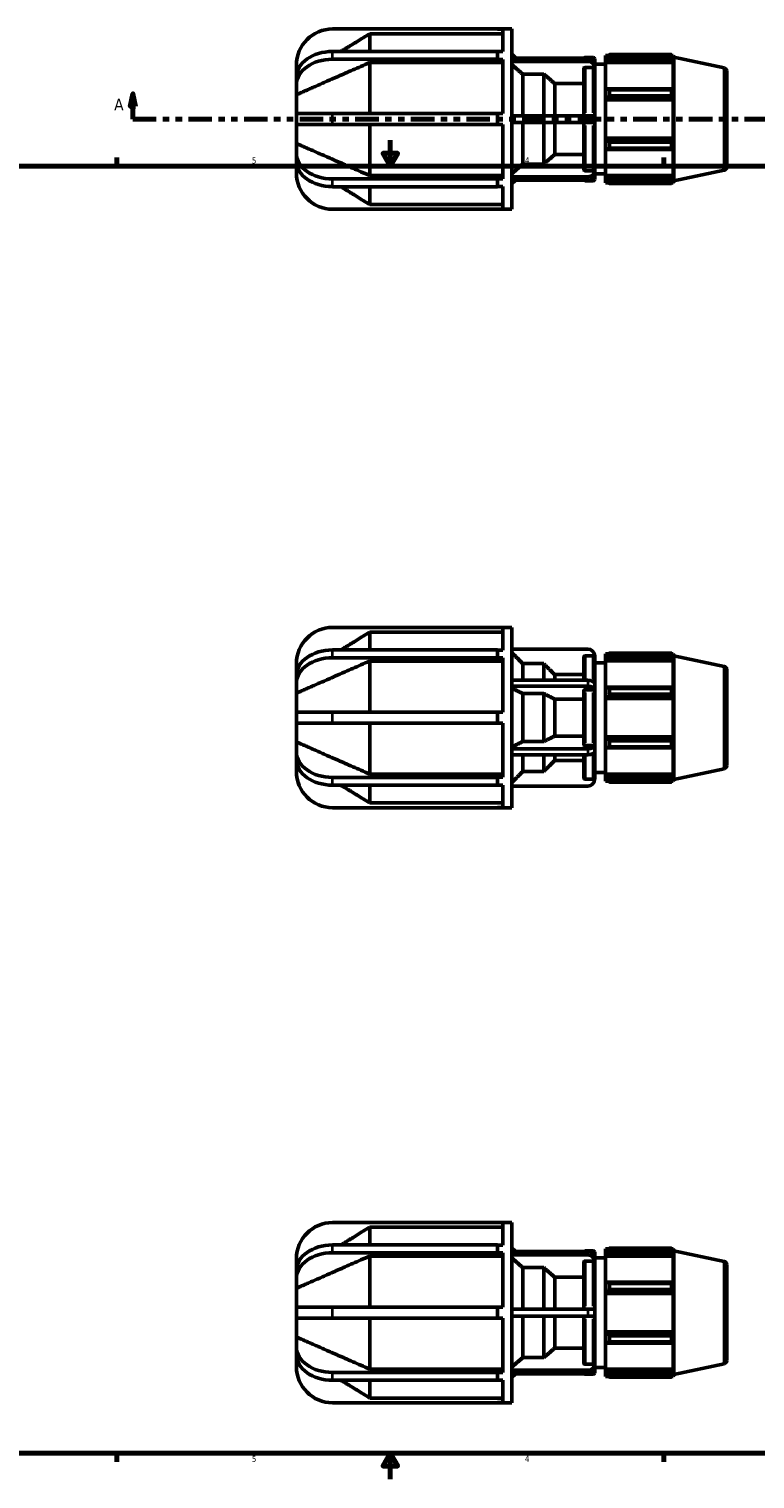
# Model space of a CAD drawing. Header units: inches. Extents: x 0.1 to 43.8, y -12 to 28.
# Tile 3 of 6: x 11.4 to 22.7, y 0.6 to 23.1. Entities that reach past the tile are written whole.
import ezdxf

# ---------------------------------------------------------------- set-up
doc = ezdxf.new("R2010")
doc.units = ezdxf.units.IN
doc.header["$MEASUREMENT"] = 0
doc.linetypes.add('DOUBLE_DASH_CHAIN', pattern=[1.2403, 0.6614, -0.0827, 0.1654, -0.0827, 0.1654, -0.0827])
for name, color, linetype, lineweight in [('Border (ANSI)', 7, 'Continuous', 70), ('Section Line (ANSI)', 7, 'DOUBLE_DASH_CHAIN', 70), ('Visible (ANSI)', 7, 'Continuous', 50), ('Visible Narrow (ANSI)', 7, 'Continuous', 35)]:
    doc.layers.add(name, color=color, linetype=linetype, lineweight=lineweight)
doc.styles.add('Label Text (ANSI)', font='tahoma.ttf')
doc.styles.add('Note Text (ANSI)', font='tahoma.ttf')

# ---------------------------------------------------------------- blocks, each defined once
blk = doc.blocks.new('Borders Default Border')
at = {"layer": 'Border (ANSI)'}
for p, q in [((12.75, 21), (12.75, 21.134)), ((21.25, 21), (21.25, 21.134)), ((12.75, 1), (12.75, 0.866)), ((21.25, 1), (21.25, 0.866))]:
    blk.add_line(p, q, dxfattribs=at)
at = {"layer": 'Border (ANSI)', "flags": 128}
for points in [[(17, 21.4), (17, 21), (16.885, 21.2), (17.115, 21.2), (17, 21)], [(0.5, 1), (0.5, 21), (33.5, 21), (33.5, 1), (0.5, 1)], [(17, 0.6), (17, 1), (16.885, 0.8), (17.115, 0.8), (17, 1)]]:
    blk.add_lwpolyline(points, dxfattribs=at)
at = {"layer": 'Border (ANSI)', "color": 5, "true_color": 0x0000ff, "char_height": 0.0945, "attachment_point": 7, "style": 'Note Text (ANSI)'}
for s, insert in [('5', (14.847, 21.038)), ('4', (19.092, 21.04)), ('5', (14.847, 0.864)), ('4', (19.092, 0.866))]:
    blk.add_mtext(s, dxfattribs=dict(at, insert=insert))
blk = doc.blocks.new('2dTransSection0')
at = {"layer": 'Section Line (ANSI)', "linetype": 'Continuous'}
for p, q in [((12.999, 22.124), (12.959, 21.927)), ((12.999, 21.927), (12.999, 22.124)), ((13.038, 21.927), (12.999, 22.124)), ((30.443, 22.124), (30.403, 21.927)), ((30.443, 21.927), (30.443, 22.124)), ((30.482, 21.927), (30.443, 22.124)), ((12.959, 21.927), (13.038, 21.927)), ((12.999, 21.73), (12.999, 21.927)), ((30.403, 21.927), (30.482, 21.927)), ((30.443, 21.73), (30.443, 21.927)), ((12.999, 21.73), (13.363, 21.73)), ((30.078, 21.73), (30.443, 21.73))]:
    blk.add_line(p, q, dxfattribs=at)
at = {"layer": 'Section Line (ANSI)', "linetype": 'DOUBLE_DASH_CHAIN', "ltscale": 0.55082}
blk.add_line((12.999, 21.73), (30.443, 21.73), dxfattribs=at)
at = {"layer": 'Section Line (ANSI)', "linetype": 'Continuous', "flags": 128}
for points in [[(13.038, 21.927), (12.999, 22.124), (12.959, 21.927), (13.038, 21.927)], [(30.482, 21.927), (30.443, 22.124), (30.403, 21.927), (30.482, 21.927)]]:
    blk.add_lwpolyline(points, dxfattribs=at)
at = {"layer": 'Section Line (ANSI)'}
for points in [[(13.038, 21.927), (12.999, 22.124), (12.959, 21.927), (13.038, 21.927)], [(30.482, 21.927), (30.443, 22.124), (30.403, 21.927), (30.482, 21.927)]]:
    blk.add_solid(points, dxfattribs=at)
at = {"layer": 'Section Line (ANSI)', "char_height": 0.18, "attachment_point": 7, "style": 'Label Text (ANSI)'}
for insert in [(12.709, 21.868), (30.579, 21.868)]:
    blk.add_mtext('A', dxfattribs=dict(at, insert=insert))

msp = doc.modelspace()

# ---------------------------------------------------------------- linework, layer by layer
at = {"layer": 'Visible (ANSI)'}
for p, q in [((18.668, 23.13), (16.102, 23.13)), ((16.681, 22.78), (16.681, 23.057)), ((18.752, 23.057), (16.681, 23.057)), ((18.668, 23.13), (18.892, 23.13)), ((18.668, 23.127), (18.668, 23.13)), ((18.752, 23.127), (18.668, 23.127)), ((18.752, 22.778), (18.752, 23.127)), ((18.892, 20.33), (18.892, 23.13)), ((16.102, 22.78), (18.668, 22.78)), ((18.668, 22.72), (18.668, 22.78)), ((18.668, 22.778), (18.752, 22.778)), ((15.542, 22.57), (15.542, 22.384)), ((18.668, 22.66), (16.102, 22.66)), ((16.681, 21.815), (16.681, 22.608)), ((18.752, 22.608), (16.681, 22.608)), ((18.668, 22.66), (18.668, 22.72)), ((18.668, 22.658), (18.668, 22.66)), ((18.752, 22.658), (18.668, 22.658)), ((18.752, 21.815), (18.752, 22.658)), ((18.95, 22.679), (18.892, 22.737)), ((18.892, 22.679), (20.07, 22.679)), ((20.07, 22.625), (18.892, 22.625)), ((20.03, 22.688), (20.156, 22.688)), ((20.156, 22.532), (20.03, 22.532)), ((20.177, 22.667), (20.177, 22.587)), ((20.177, 22.533), (20.177, 22.587)), ((20.177, 22.582), (20.344, 22.582)), ((20.177, 22.514), (20.177, 22.533)), ((20.344, 22.72), (20.344, 22.685)), ((20.344, 22.72), (20.389, 22.72)), ((20.365, 22.705), (20.344, 22.685)), ((20.344, 22.618), (20.344, 22.685)), ((20.344, 22.618), (20.365, 22.637)), ((20.344, 22.608), (20.344, 22.618)), ((20.344, 22.608), (20.344, 22.192)), ((20.344, 22.608), (21.396, 22.608)), ((20.365, 22.637), (21.386, 22.637)), ((20.408, 22.732), (20.408, 22.693)), ((20.408, 22.732), (21.372, 22.732)), ((21.372, 22.693), (20.408, 22.693)), ((21.372, 22.693), (21.372, 22.732)), ((21.378, 22.72), (21.396, 22.72)), ((21.396, 22.674), (21.386, 22.705)), ((21.386, 22.637), (21.396, 22.608)), ((21.396, 22.674), (21.396, 22.72)), ((21.406, 22.691), (21.396, 22.72)), ((21.396, 22.187), (21.396, 22.608)), ((21.406, 20.769), (21.406, 22.691)), ((22.19, 22.524), (21.406, 22.691)), ((15.542, 22.264), (15.542, 22.384)), ((19.385, 22.429), (19.059, 22.429)), ((19.059, 21.783), (19.059, 22.429)), ((19.385, 21.783), (19.385, 22.429)), ((20.009, 21.783), (20.009, 22.514)), ((20.177, 22.514), (20.177, 21.783)), ((22.232, 22.473), (22.232, 20.987)), ((15.542, 22.264), (15.542, 22.109)), ((15.542, 21.815), (15.542, 22.109)), ((20.009, 22.281), (19.556, 22.281)), ((19.556, 21.783), (19.556, 22.281)), ((20.365, 22.202), (20.344, 22.192)), ((20.344, 22.031), (20.344, 22.192)), ((21.386, 22.202), (20.365, 22.202)), ((20.408, 22.183), (20.408, 22.09)), ((20.408, 22.183), (21.372, 22.183)), ((21.372, 22.09), (20.408, 22.09)), ((21.372, 22.09), (21.372, 22.183)), ((21.396, 22.187), (21.386, 22.202)), ((20.344, 22.031), (20.365, 22.037)), ((20.344, 22.028), (20.344, 22.031)), ((20.344, 22.028), (20.344, 21.432)), ((20.344, 22.028), (21.396, 22.028)), ((20.365, 22.037), (21.386, 22.037)), ((21.386, 22.037), (21.396, 22.028)), ((21.396, 21.432), (21.396, 22.028)), ((16.102, 21.815), (15.542, 21.815)), ((15.542, 21.645), (15.542, 21.815)), ((15.542, 21.351), (15.542, 21.645)), ((15.542, 21.645), (16.102, 21.645)), ((16.102, 21.815), (18.668, 21.815)), ((18.668, 21.645), (16.102, 21.645)), ((16.681, 20.852), (16.681, 21.645)), ((18.668, 21.73), (18.668, 21.815)), ((18.668, 21.815), (18.752, 21.815)), ((18.668, 21.645), (18.668, 21.73)), ((18.752, 21.645), (18.668, 21.645)), ((18.752, 20.802), (18.752, 21.645)), ((18.892, 21.783), (20.07, 21.783)), ((20.07, 21.677), (18.892, 21.677)), ((19.059, 21.03), (19.059, 21.677)), ((19.385, 21.03), (19.385, 21.677)), ((19.556, 21.179), (19.556, 21.677)), ((20.009, 20.946), (20.009, 21.677)), ((20.07, 21.783), (20.177, 21.783)), ((20.177, 21.677), (20.07, 21.677)), ((20.177, 21.677), (20.177, 21.783)), ((20.177, 21.677), (20.177, 20.946)), ((20.344, 21.429), (20.344, 21.432)), ((20.344, 21.432), (21.396, 21.432)), ((20.344, 21.268), (20.344, 21.429)), ((20.365, 21.422), (20.344, 21.429)), ((21.386, 21.422), (20.365, 21.422)), ((21.396, 21.432), (21.386, 21.422)), ((15.542, 21.351), (15.542, 21.196)), ((15.542, 21.076), (15.542, 21.196)), ((19.556, 21.179), (20.009, 21.179)), ((20.344, 21.268), (20.344, 20.851)), ((20.344, 21.268), (20.365, 21.258)), ((20.365, 21.258), (21.386, 21.258)), ((20.408, 21.369), (20.408, 21.276)), ((20.408, 21.369), (21.372, 21.369)), ((21.372, 21.276), (20.408, 21.276)), ((21.372, 21.276), (21.372, 21.369)), ((21.386, 21.258), (21.396, 21.272)), ((21.396, 20.851), (21.396, 21.272)), ((15.542, 21.076), (15.542, 20.89)), ((19.059, 21.03), (19.385, 21.03)), ((16.102, 20.8), (18.668, 20.8)), ((16.681, 20.852), (18.752, 20.852)), ((18.668, 20.8), (18.668, 20.802)), ((18.668, 20.802), (18.752, 20.802)), ((18.668, 20.74), (18.668, 20.8)), ((18.668, 20.68), (18.668, 20.74)), ((18.892, 20.834), (20.07, 20.834)), ((20.07, 20.781), (18.892, 20.781)), ((18.95, 20.781), (18.892, 20.722)), ((20.03, 20.928), (20.156, 20.928)), ((20.03, 20.771), (20.156, 20.771)), ((20.177, 20.926), (20.177, 20.946)), ((20.177, 20.873), (20.177, 20.926)), ((20.177, 20.878), (20.344, 20.878)), ((20.177, 20.873), (20.177, 20.792)), ((20.344, 20.842), (20.344, 20.851)), ((20.344, 20.851), (21.396, 20.851)), ((20.344, 20.775), (20.344, 20.842)), ((20.365, 20.823), (20.344, 20.842)), ((20.344, 20.775), (20.344, 20.739)), ((20.344, 20.775), (20.365, 20.755)), ((20.344, 20.739), (20.389, 20.739)), ((21.386, 20.823), (20.365, 20.823)), ((20.408, 20.766), (20.408, 20.728)), ((20.408, 20.766), (21.372, 20.766)), ((21.372, 20.728), (20.408, 20.728)), ((21.372, 20.728), (21.372, 20.766)), ((21.378, 20.739), (21.396, 20.739)), ((21.396, 20.851), (21.386, 20.823)), ((21.386, 20.755), (21.396, 20.785)), ((21.396, 20.739), (21.396, 20.785)), ((21.406, 20.769), (21.396, 20.739)), ((22.19, 20.936), (21.406, 20.769)), ((18.668, 20.68), (16.102, 20.68)), ((16.681, 20.403), (16.681, 20.68)), ((18.752, 20.681), (18.668, 20.681)), ((18.752, 20.332), (18.752, 20.681)), ((16.102, 20.33), (18.668, 20.33)), ((16.681, 20.403), (18.752, 20.403)), ((18.668, 20.33), (18.668, 20.332)), ((18.668, 20.332), (18.752, 20.332)), ((18.668, 20.33), (18.892, 20.33)), ((18.668, 13.831), (16.102, 13.831)), ((16.681, 13.481), (16.681, 13.758)), ((18.752, 13.758), (16.681, 13.758)), ((18.668, 13.831), (18.892, 13.831)), ((18.668, 13.828), (18.668, 13.831)), ((18.752, 13.828), (18.668, 13.828)), ((18.752, 13.479), (18.752, 13.828)), ((18.892, 11.031), (18.892, 13.831)), ((16.102, 13.481), (18.668, 13.481)), ((18.668, 13.361), (16.102, 13.361)), ((16.681, 12.516), (16.681, 13.309)), ((18.752, 13.309), (16.681, 13.309)), ((18.668, 13.421), (18.668, 13.481)), ((18.668, 13.479), (18.752, 13.479)), ((18.668, 13.361), (18.668, 13.421)), ((18.668, 13.359), (18.668, 13.361)), ((18.752, 13.359), (18.668, 13.359)), ((18.752, 12.516), (18.752, 13.359)), ((20.07, 13.496), (18.892, 13.496)), ((20.009, 13.01), (20.009, 13.367)), ((20.156, 13.388), (20.03, 13.388)), ((20.177, 13.367), (20.177, 13.389)), ((20.177, 13.367), (20.177, 12.956)), ((20.344, 13.421), (20.344, 13.386)), ((20.344, 13.421), (20.389, 13.421)), ((20.365, 13.406), (20.344, 13.386)), ((20.344, 13.319), (20.344, 13.386)), ((20.344, 13.319), (20.365, 13.338)), ((20.344, 13.31), (20.344, 13.319)), ((20.344, 13.31), (20.344, 12.893)), ((20.344, 13.31), (21.396, 13.31)), ((20.365, 13.338), (21.386, 13.338)), ((20.408, 13.433), (20.408, 13.395)), ((20.408, 13.433), (21.372, 13.433)), ((21.372, 13.395), (20.408, 13.395)), ((21.372, 13.395), (21.372, 13.433)), ((21.378, 13.421), (21.396, 13.421)), ((21.396, 13.376), (21.386, 13.406)), ((21.386, 13.338), (21.396, 13.31)), ((21.396, 13.376), (21.396, 13.421)), ((21.406, 13.392), (21.396, 13.421)), ((21.396, 12.888), (21.396, 13.31)), ((21.406, 11.47), (21.406, 13.392)), ((22.19, 13.225), (21.406, 13.392)), ((15.542, 13.271), (15.542, 13.085)), ((15.542, 12.965), (15.542, 13.085)), ((19.385, 13.269), (19.059, 13.269)), ((19.059, 13.01), (19.059, 13.269)), ((19.385, 13.01), (19.385, 13.269)), ((20.009, 13.098), (19.556, 13.098)), ((19.556, 13.01), (19.556, 13.098)), ((20.177, 13.283), (20.344, 13.283)), ((22.232, 13.174), (22.232, 11.688)), ((15.542, 12.965), (15.542, 12.81)), ((18.892, 13.01), (20.07, 13.01)), ((20.07, 12.917), (18.892, 12.917)), ((20.009, 12.009), (20.009, 12.853)), ((20.156, 12.863), (20.03, 12.863)), ((20.177, 12.864), (20.177, 12.956)), ((20.177, 12.853), (20.177, 12.864)), ((20.177, 12.853), (20.177, 12.009)), ((20.365, 12.903), (20.344, 12.893)), ((20.344, 12.732), (20.344, 12.893)), ((21.386, 12.903), (20.365, 12.903)), ((20.408, 12.885), (20.408, 12.792)), ((20.408, 12.885), (21.372, 12.885)), ((21.372, 12.792), (21.372, 12.885)), ((21.396, 12.888), (21.386, 12.903)), ((15.542, 12.516), (15.542, 12.81)), ((19.385, 12.804), (19.059, 12.804)), ((19.059, 12.058), (19.059, 12.804)), ((19.385, 12.058), (19.385, 12.804)), ((20.009, 12.718), (19.556, 12.718)), ((19.556, 12.144), (19.556, 12.718)), ((20.344, 12.732), (20.365, 12.738)), ((20.344, 12.729), (20.344, 12.732)), ((20.344, 12.729), (20.344, 12.133)), ((20.344, 12.729), (21.396, 12.729)), ((20.365, 12.738), (21.386, 12.738)), ((21.372, 12.792), (20.408, 12.792)), ((21.386, 12.738), (21.396, 12.729)), ((21.396, 12.133), (21.396, 12.729)), ((16.102, 12.516), (15.542, 12.516)), ((15.542, 12.346), (15.542, 12.516)), ((16.102, 12.516), (18.668, 12.516)), ((18.668, 12.431), (18.668, 12.516)), ((18.668, 12.516), (18.752, 12.516)), ((18.668, 12.346), (18.668, 12.431)), ((15.542, 12.052), (15.542, 12.346)), ((15.542, 12.346), (16.102, 12.346)), ((18.668, 12.346), (16.102, 12.346)), ((16.681, 11.553), (16.681, 12.346)), ((18.752, 12.346), (18.668, 12.346)), ((18.752, 11.503), (18.752, 12.346)), ((15.542, 12.052), (15.542, 11.897)), ((18.892, 11.945), (20.07, 11.945)), ((19.059, 12.058), (19.385, 12.058)), ((19.556, 12.144), (20.009, 12.144)), ((20.03, 11.999), (20.156, 11.999)), ((20.177, 11.998), (20.177, 12.009)), ((20.177, 11.906), (20.177, 11.998)), ((20.344, 12.13), (20.344, 12.133)), ((20.344, 12.133), (21.396, 12.133)), ((20.365, 12.124), (20.344, 12.13)), ((20.344, 11.969), (20.344, 12.13)), ((20.344, 11.969), (20.365, 11.959)), ((20.344, 11.969), (20.344, 11.552)), ((21.386, 12.124), (20.365, 12.124)), ((20.365, 11.959), (21.386, 11.959)), ((20.408, 12.07), (20.408, 11.977)), ((20.408, 12.07), (21.372, 12.07)), ((21.372, 11.977), (20.408, 11.977)), ((21.372, 11.977), (21.372, 12.07)), ((21.396, 12.133), (21.386, 12.124)), ((21.386, 11.959), (21.396, 11.974)), ((21.396, 11.552), (21.396, 11.974)), ((15.542, 11.777), (15.542, 11.897)), ((15.542, 11.777), (15.542, 11.591)), ((20.07, 11.852), (18.892, 11.852)), ((19.059, 11.593), (19.059, 11.852)), ((19.385, 11.593), (19.385, 11.852)), ((19.556, 11.764), (19.556, 11.852)), ((19.556, 11.764), (20.009, 11.764)), ((20.009, 11.495), (20.009, 11.852)), ((20.177, 11.906), (20.177, 11.495)), ((16.102, 11.501), (18.668, 11.501)), ((16.681, 11.553), (18.752, 11.553)), ((18.668, 11.501), (18.668, 11.503)), ((18.668, 11.503), (18.752, 11.503)), ((18.668, 11.441), (18.668, 11.501)), ((19.059, 11.593), (19.385, 11.593)), ((20.177, 11.579), (20.344, 11.579)), ((20.177, 11.472), (20.177, 11.495)), ((20.344, 11.543), (20.344, 11.552)), ((20.344, 11.552), (21.396, 11.552)), ((20.344, 11.476), (20.344, 11.543)), ((20.365, 11.524), (20.344, 11.543)), ((21.386, 11.524), (20.365, 11.524)), ((21.396, 11.552), (21.386, 11.524)), ((22.19, 11.637), (21.406, 11.47)), ((18.668, 11.381), (16.102, 11.381)), ((16.681, 11.104), (16.681, 11.381)), ((18.668, 11.381), (18.668, 11.441)), ((18.752, 11.383), (18.668, 11.383)), ((18.752, 11.034), (18.752, 11.383)), ((18.892, 11.366), (20.07, 11.366)), ((20.03, 11.474), (20.156, 11.474)), ((20.344, 11.476), (20.365, 11.456)), ((20.344, 11.476), (20.344, 11.441)), ((20.344, 11.441), (20.389, 11.441)), ((20.408, 11.467), (20.408, 11.429)), ((20.408, 11.467), (21.372, 11.467)), ((21.372, 11.429), (20.408, 11.429)), ((21.372, 11.429), (21.372, 11.467)), ((21.378, 11.441), (21.396, 11.441)), ((21.386, 11.456), (21.396, 11.486)), ((21.396, 11.441), (21.396, 11.486)), ((21.406, 11.47), (21.396, 11.441)), ((16.681, 11.104), (18.752, 11.104)), ((16.102, 11.031), (18.668, 11.031)), ((18.668, 11.031), (18.668, 11.034)), ((18.668, 11.034), (18.752, 11.034)), ((18.668, 11.031), (18.892, 11.031)), ((18.668, 4.585), (16.102, 4.585)), ((16.681, 4.236), (16.681, 4.513)), ((18.752, 4.513), (16.681, 4.513)), ((18.668, 4.585), (18.892, 4.585)), ((18.668, 4.583), (18.668, 4.585)), ((18.752, 4.583), (18.668, 4.583)), ((18.752, 4.234), (18.752, 4.583)), ((18.892, 1.785), (18.892, 4.585)), ((16.102, 4.236), (18.668, 4.236)), ((18.668, 4.115), (16.102, 4.115)), ((16.681, 3.271), (16.681, 4.064)), ((18.752, 4.064), (16.681, 4.064)), ((18.668, 4.175), (18.668, 4.236)), ((18.668, 4.234), (18.752, 4.234)), ((18.668, 4.115), (18.668, 4.175)), ((18.668, 4.113), (18.668, 4.115)), ((18.752, 4.113), (18.668, 4.113)), ((18.752, 3.271), (18.752, 4.113)), ((18.95, 4.134), (18.892, 4.193)), ((18.892, 4.134), (20.07, 4.134)), ((20.07, 4.081), (18.892, 4.081)), ((20.03, 4.144), (20.156, 4.144)), ((20.177, 4.123), (20.177, 4.042)), ((20.344, 4.176), (20.344, 4.14)), ((20.344, 4.176), (20.389, 4.176)), ((20.365, 4.16), (20.344, 4.14)), ((20.344, 4.073), (20.344, 4.14)), ((20.344, 4.073), (20.365, 4.092)), ((20.344, 4.064), (20.344, 4.073)), ((20.344, 4.064), (20.344, 3.648)), ((20.344, 4.064), (21.396, 4.064)), ((20.365, 4.092), (21.386, 4.092)), ((20.408, 4.187), (20.408, 4.149)), ((20.408, 4.187), (21.372, 4.187)), ((21.372, 4.149), (20.408, 4.149)), ((21.372, 4.149), (21.372, 4.187)), ((21.378, 4.176), (21.396, 4.176)), ((21.396, 4.13), (21.386, 4.16)), ((21.386, 4.092), (21.396, 4.064)), ((21.396, 4.13), (21.396, 4.176)), ((21.406, 4.146), (21.396, 4.176)), ((21.396, 3.643), (21.396, 4.064)), ((21.406, 2.224), (21.406, 4.146)), ((22.19, 3.98), (21.406, 4.146)), ((15.542, 4.025), (15.542, 3.84)), ((15.542, 3.719), (15.542, 3.84)), ((19.385, 3.885), (19.059, 3.885)), ((19.059, 3.239), (19.059, 3.885)), ((19.385, 3.239), (19.385, 3.885)), ((20.009, 3.239), (20.009, 3.969)), ((20.156, 3.987), (20.03, 3.987)), ((20.177, 3.989), (20.177, 4.042)), ((20.177, 4.037), (20.344, 4.037)), ((20.177, 3.969), (20.177, 3.989)), ((20.177, 3.969), (20.177, 3.239)), ((22.232, 3.928), (22.232, 2.442)), ((15.542, 3.719), (15.542, 3.564)), ((20.009, 3.736), (19.556, 3.736)), ((19.556, 3.239), (19.556, 3.736)), ((20.365, 3.657), (20.344, 3.648)), ((20.344, 3.486), (20.344, 3.648)), ((21.386, 3.657), (20.365, 3.657)), ((20.408, 3.639), (20.408, 3.546)), ((20.408, 3.639), (21.372, 3.639)), ((21.372, 3.546), (21.372, 3.639)), ((21.396, 3.643), (21.386, 3.657)), ((15.542, 3.271), (15.542, 3.564)), ((20.344, 3.486), (20.365, 3.493)), ((20.344, 3.483), (20.344, 3.486)), ((20.344, 3.483), (20.344, 2.887)), ((20.344, 3.483), (21.396, 3.483)), ((20.365, 3.493), (21.386, 3.493)), ((21.372, 3.546), (20.408, 3.546)), ((21.386, 3.493), (21.396, 3.483)), ((21.396, 2.887), (21.396, 3.483)), ((16.102, 3.271), (15.542, 3.271)), ((15.542, 3.1), (15.542, 3.271)), ((16.102, 3.271), (18.668, 3.271)), ((18.668, 3.185), (18.668, 3.271)), ((18.668, 3.271), (18.752, 3.271)), ((18.668, 3.1), (18.668, 3.185)), ((18.892, 3.239), (20.07, 3.239)), ((20.07, 3.239), (20.177, 3.239)), ((20.177, 3.132), (20.177, 3.239)), ((15.542, 2.806), (15.542, 3.1)), ((15.542, 3.1), (16.102, 3.1)), ((18.668, 3.1), (16.102, 3.1)), ((16.681, 2.307), (16.681, 3.1)), ((18.752, 3.1), (18.668, 3.1)), ((18.752, 2.257), (18.752, 3.1)), ((20.07, 3.132), (18.892, 3.132)), ((19.059, 2.486), (19.059, 3.132)), ((19.385, 2.486), (19.385, 3.132)), ((19.556, 2.634), (19.556, 3.132)), ((20.009, 2.401), (20.009, 3.132)), ((20.177, 3.132), (20.07, 3.132)), ((20.177, 3.132), (20.177, 2.401)), ((15.542, 2.806), (15.542, 2.652)), ((20.344, 2.884), (20.344, 2.887)), ((20.344, 2.887), (21.396, 2.887)), ((20.344, 2.723), (20.344, 2.884)), ((20.365, 2.878), (20.344, 2.884)), ((20.344, 2.723), (20.365, 2.713)), ((20.344, 2.723), (20.344, 2.307)), ((21.386, 2.878), (20.365, 2.878)), ((20.365, 2.713), (21.386, 2.713)), ((20.408, 2.825), (20.408, 2.732)), ((20.408, 2.825), (21.372, 2.825)), ((21.372, 2.732), (20.408, 2.732)), ((21.372, 2.732), (21.372, 2.825)), ((21.396, 2.887), (21.386, 2.878)), ((21.386, 2.713), (21.396, 2.728)), ((21.396, 2.307), (21.396, 2.728)), ((15.542, 2.531), (15.542, 2.652)), ((15.542, 2.531), (15.542, 2.345)), ((19.059, 2.486), (19.385, 2.486)), ((19.556, 2.634), (20.009, 2.634)), ((16.102, 2.256), (18.668, 2.256)), ((16.681, 2.307), (18.752, 2.307)), ((18.668, 2.256), (18.668, 2.257)), ((18.668, 2.257), (18.752, 2.257)), ((18.668, 2.195), (18.668, 2.256)), ((18.892, 2.29), (20.07, 2.29)), ((20.03, 2.383), (20.156, 2.383)), ((20.177, 2.382), (20.177, 2.401)), ((20.177, 2.329), (20.177, 2.382)), ((20.177, 2.333), (20.344, 2.333)), ((20.177, 2.329), (20.177, 2.248)), ((20.344, 2.297), (20.344, 2.307)), ((20.344, 2.307), (21.396, 2.307)), ((20.344, 2.231), (20.344, 2.297)), ((20.365, 2.278), (20.344, 2.297)), ((21.386, 2.278), (20.365, 2.278)), ((21.396, 2.307), (21.386, 2.278)), ((22.19, 2.391), (21.406, 2.224)), ((18.668, 2.135), (16.102, 2.135)), ((16.681, 1.858), (16.681, 2.135)), ((18.668, 2.135), (18.668, 2.195)), ((18.752, 2.137), (18.668, 2.137)), ((18.752, 1.788), (18.752, 2.137)), ((20.07, 2.236), (18.892, 2.236)), ((18.95, 2.236), (18.892, 2.178)), ((20.03, 2.227), (20.156, 2.227)), ((20.344, 2.231), (20.365, 2.21)), ((20.344, 2.231), (20.344, 2.195)), ((20.344, 2.195), (20.389, 2.195)), ((20.408, 2.222), (20.408, 2.183)), ((20.408, 2.222), (21.372, 2.222)), ((21.372, 2.183), (20.408, 2.183)), ((21.372, 2.183), (21.372, 2.222)), ((21.378, 2.195), (21.396, 2.195)), ((21.386, 2.21), (21.396, 2.241)), ((21.396, 2.195), (21.396, 2.241)), ((21.406, 2.224), (21.396, 2.195)), ((16.681, 1.858), (18.752, 1.858)), ((16.102, 1.785), (18.668, 1.785)), ((18.668, 1.785), (18.668, 1.788)), ((18.668, 1.788), (18.752, 1.788)), ((18.668, 1.785), (18.892, 1.785))]:
    msp.add_line(p, q, dxfattribs=at)
for centre, radius, start, end in [((16.102, 22.57), 0.56, 90, 180), ((20.03, 22.667), 0.0209, 90, 147.0667), ((20.156, 22.667), 0.0209, 0, 90), ((22.179, 22.473), 0.0524, 0, 78), ((22.179, 20.987), 0.0524, 282, 0), ((16.102, 20.89), 0.56, 180, 270), ((20.03, 20.792), 0.0209, 212.9333, 270), ((20.156, 20.792), 0.0209, 270, 0), ((16.102, 13.271), 0.56, 90, 180), ((20.07, 13.389), 0.107, 0, 90), ((22.179, 13.174), 0.0524, 0, 78), ((16.102, 11.591), 0.56, 180, 270), ((22.179, 11.688), 0.0524, 282, 0), ((20.07, 11.472), 0.106, 270, 0), ((16.102, 4.025), 0.56, 90, 180), ((20.03, 4.123), 0.0209, 90, 147.0667), ((20.156, 4.123), 0.0209, 0, 90), ((22.179, 3.928), 0.0524, 0, 78), ((16.102, 2.345), 0.56, 180, 270), ((22.179, 2.442), 0.0524, 282, 0), ((20.03, 2.248), 0.0209, 212.9333, 270), ((20.156, 2.248), 0.0209, 270, 0)]:
    msp.add_arc(centre, radius, start, end, dxfattribs=at)
for centre, major_axis, ratio, start_param, end_param in [((16.102, 22.384), (-0.56, 0), 0.707107, 4.712389, 6.283185), ((16.102, 22.264), (-0.56, 0), 0.707107, 4.712389, 6.283185), ((20.07, 22.587), (0.107, 0), 0.866025, 0, 1.570796), ((20.07, 22.533), (0.107, 0), 0.866025, 0, 1.570796), ((16.102, 21.196), (-0.56, 0), 0.707107, 0, 1.570796), ((16.102, 21.076), (-0.56, 0), 0.707107, 0, 1.570796), ((20.07, 20.926), (0.107, 0), 0.866025, 4.712389, 6.283185), ((20.07, 20.873), (0.106, 0), 0.866025, 4.712389, 6.283185), ((16.102, 13.085), (-0.56, 0), 0.707107, 4.712389, 6.283185), ((16.102, 12.965), (-0.56, 0), 0.707107, 4.712389, 6.283185), ((20.07, 12.956), (0.107, 0), 0.5, 0, 1.570796), ((20.07, 12.864), (0.106, 0), 0.5, 0, 1.570796), ((20.07, 11.998), (0.107, 0), 0.5, 4.712389, 6.283185), ((16.102, 11.897), (-0.56, 0), 0.707107, 0, 1.570796), ((16.102, 11.777), (-0.56, 0), 0.707107, 0, 1.570796), ((20.07, 11.906), (0.107, 0), 0.5, 4.712389, 6.283185), ((16.102, 3.84), (-0.56, 0), 0.707107, 4.712389, 6.283185), ((16.102, 3.719), (-0.56, 0), 0.707107, 4.712389, 6.283185), ((20.07, 4.042), (0.107, 0), 0.866025, 0, 1.570796), ((20.07, 3.989), (0.107, 0), 0.866025, 0, 1.570796), ((16.102, 2.652), (-0.56, 0), 0.707107, 0, 1.570796), ((16.102, 2.531), (-0.56, 0), 0.707107, 0, 1.570796), ((20.07, 2.382), (0.107, 0), 0.866025, 4.712389, 6.283185), ((20.07, 2.329), (0.107, 0), 0.866025, 4.712389, 6.283185)]:
    msp.add_ellipse(centre, major_axis=major_axis, ratio=ratio, start_param=start_param, end_param=end_param, dxfattribs=at)
for points, weights in [([(16.681, 23.057), (16.431, 22.902), (16.233, 22.78)], [1, 1.02218085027, 1.03073607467]), ([(16.681, 22.608), (15.905, 22.269), (15.542, 22.109)], [1, 1.07221541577, 1]), ([(19.059, 22.429), (18.983, 22.495), (18.892, 22.574)], [1, 1.00414939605, 1]), ([(20.408, 22.732), (20.386, 22.718), (20.365, 22.705)], [1.01666410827, 1.01182057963, 1.00617808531]), ([(20.365, 22.637), (20.386, 22.664), (20.408, 22.693)], [1.00617808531, 1.01182057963, 1.01666410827]), ([(21.372, 22.732), (21.379, 22.718), (21.386, 22.705)], [1, 1.00106365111, 1.00131036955]), ([(21.386, 22.637), (21.379, 22.664), (21.372, 22.693)], [1.00131036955, 1.00106365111, 1]), ([(19.556, 22.281), (19.48, 22.347), (19.385, 22.429)], [1, 1.00649504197, 1]), ([(20.408, 22.183), (20.386, 22.193), (20.365, 22.202)], [1.01666410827, 1.01182057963, 1.00617808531]), ([(20.365, 22.037), (20.386, 22.063), (20.408, 22.09)], [1.00617808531, 1.01182057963, 1.01666410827]), ([(21.372, 22.183), (21.379, 22.193), (21.386, 22.202)], [1, 1.00106365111, 1.00131036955]), ([(21.386, 22.037), (21.379, 22.063), (21.372, 22.09)], [1.00131036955, 1.00106365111, 1]), ([(20.408, 21.369), (20.386, 21.396), (20.365, 21.422)], [1.01666410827, 1.01182057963, 1.00617808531]), ([(21.372, 21.369), (21.379, 21.396), (21.386, 21.422)], [1, 1.00106365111, 1.00131036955]), ([(15.542, 21.351), (15.905, 21.191), (16.681, 20.852)], [1, 1.0722154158, 1]), ([(19.385, 21.03), (19.48, 21.113), (19.556, 21.179)], [1, 1.00649504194, 1]), ([(20.365, 21.258), (20.386, 21.267), (20.408, 21.276)], [1.00617808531, 1.01182057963, 1.01666410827]), ([(21.386, 21.258), (21.379, 21.267), (21.372, 21.276)], [1.00131036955, 1.00106365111, 1]), ([(18.892, 20.885), (18.983, 20.964), (19.059, 21.03)], [1, 1.0041493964, 1]), ([(20.408, 20.766), (20.386, 20.795), (20.365, 20.823)], [1.01666410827, 1.01182057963, 1.00617808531]), ([(20.365, 20.755), (20.386, 20.741), (20.408, 20.728)], [1.00617808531, 1.01182057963, 1.01666410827]), ([(21.372, 20.766), (21.379, 20.795), (21.386, 20.823)], [1, 1.00106365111, 1.00131036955]), ([(21.386, 20.755), (21.379, 20.741), (21.372, 20.728)], [1.00131036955, 1.00106365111, 1]), ([(16.233, 20.68), (16.431, 20.557), (16.681, 20.403)], [1.03073607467, 1.02218085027, 1]), ([(16.681, 13.758), (16.431, 13.604), (16.233, 13.481)], [1, 1.02218085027, 1.03073607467]), ([(16.681, 13.309), (15.905, 12.97), (15.542, 12.81)], [1, 1.07221541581, 1]), ([(19.059, 13.269), (18.983, 13.346), (18.892, 13.437)], [1, 1.00414939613, 1]), ([(20.408, 13.433), (20.386, 13.419), (20.365, 13.406)], [1.01666410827, 1.01182057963, 1.00617808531]), ([(20.365, 13.338), (20.386, 13.366), (20.408, 13.395)], [1.00617808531, 1.01182057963, 1.01666410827]), ([(21.372, 13.433), (21.379, 13.419), (21.386, 13.406)], [1, 1.00106365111, 1.00131036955]), ([(21.386, 13.338), (21.379, 13.366), (21.372, 13.395)], [1.00131036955, 1.00106365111, 1]), ([(19.556, 13.098), (19.48, 13.174), (19.385, 13.269)], [1, 1.0064950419, 1]), ([(19.059, 12.804), (18.983, 12.842), (18.892, 12.888)], [1, 1.00414939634, 1]), ([(20.408, 12.885), (20.386, 12.894), (20.365, 12.903)], [1.01666410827, 1.01182057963, 1.00617808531]), ([(21.372, 12.885), (21.379, 12.894), (21.386, 12.903)], [1, 1.00106365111, 1.00131036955]), ([(19.556, 12.718), (19.48, 12.756), (19.385, 12.804)], [1, 1.00649504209, 1]), ([(20.365, 12.738), (20.386, 12.764), (20.408, 12.792)], [1.00617808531, 1.01182057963, 1.01666410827]), ([(21.386, 12.738), (21.379, 12.764), (21.372, 12.792)], [1.00131036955, 1.00106365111, 1]), ([(15.542, 12.052), (15.905, 11.892), (16.681, 11.553)], [1, 1.07221541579, 1]), ([(18.892, 11.974), (18.983, 12.02), (19.059, 12.058)], [1, 1.00414939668, 1]), ([(19.385, 12.058), (19.48, 12.106), (19.556, 12.144)], [1, 1.00649504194, 1]), ([(20.408, 12.07), (20.386, 12.097), (20.365, 12.124)], [1.01666410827, 1.01182057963, 1.00617808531]), ([(20.365, 11.959), (20.386, 11.968), (20.408, 11.977)], [1.00617808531, 1.01182057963, 1.01666410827]), ([(21.372, 12.07), (21.379, 12.097), (21.386, 12.124)], [1, 1.00106365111, 1.00131036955]), ([(21.386, 11.959), (21.379, 11.968), (21.372, 11.977)], [1.00131036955, 1.00106365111, 1]), ([(19.385, 11.593), (19.48, 11.688), (19.556, 11.764)], [1, 1.0064950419, 1]), ([(18.892, 11.425), (18.983, 11.516), (19.059, 11.593)], [1, 1.00414939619, 1]), ([(20.408, 11.467), (20.386, 11.496), (20.365, 11.524)], [1.01666410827, 1.01182057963, 1.00617808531]), ([(21.372, 11.467), (21.379, 11.496), (21.386, 11.524)], [1, 1.00106365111, 1.00131036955]), ([(16.233, 11.381), (16.431, 11.258), (16.681, 11.104)], [1.03073607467, 1.02218085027, 1]), ([(20.365, 11.456), (20.386, 11.443), (20.408, 11.429)], [1.00617808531, 1.01182057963, 1.01666410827]), ([(21.386, 11.456), (21.379, 11.443), (21.372, 11.429)], [1.00131036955, 1.00106365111, 1]), ([(16.681, 4.513), (16.431, 4.358), (16.233, 4.236)], [1, 1.02218085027, 1.03073607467]), ([(16.681, 4.064), (15.905, 3.724), (15.542, 3.564)], [1, 1.07221541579, 1]), ([(20.408, 4.187), (20.386, 4.174), (20.365, 4.16)], [1.01666410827, 1.01182057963, 1.00617808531]), ([(20.365, 4.092), (20.386, 4.12), (20.408, 4.149)], [1.00617808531, 1.01182057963, 1.01666410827]), ([(21.372, 4.187), (21.379, 4.174), (21.386, 4.16)], [1, 1.00106365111, 1.00131036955]), ([(21.386, 4.092), (21.379, 4.12), (21.372, 4.149)], [1.00131036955, 1.00106365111, 1]), ([(19.059, 3.885), (18.983, 3.951), (18.892, 4.03)], [1, 1.00414939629, 1]), ([(19.556, 3.736), (19.48, 3.802), (19.385, 3.885)], [1, 1.00649504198, 1]), ([(20.408, 3.639), (20.386, 3.648), (20.365, 3.657)], [1.01666410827, 1.01182057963, 1.00617808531]), ([(21.372, 3.639), (21.379, 3.648), (21.386, 3.657)], [1, 1.00106365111, 1.00131036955]), ([(20.365, 3.493), (20.386, 3.519), (20.408, 3.546)], [1.00617808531, 1.01182057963, 1.01666410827]), ([(21.386, 3.493), (21.379, 3.519), (21.372, 3.546)], [1.00131036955, 1.00106365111, 1]), ([(15.542, 2.806), (15.905, 2.646), (16.681, 2.307)], [1, 1.07221541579, 1]), ([(20.408, 2.825), (20.386, 2.852), (20.365, 2.878)], [1.01666410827, 1.01182057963, 1.00617808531]), ([(20.365, 2.713), (20.386, 2.722), (20.408, 2.732)], [1.00617808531, 1.01182057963, 1.01666410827]), ([(21.372, 2.825), (21.379, 2.852), (21.386, 2.878)], [1, 1.00106365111, 1.00131036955]), ([(21.386, 2.713), (21.379, 2.722), (21.372, 2.732)], [1.00131036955, 1.00106365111, 1]), ([(18.892, 2.341), (18.983, 2.42), (19.059, 2.486)], [1, 1.00414939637, 1]), ([(19.385, 2.486), (19.48, 2.568), (19.556, 2.634)], [1, 1.00649504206, 1]), ([(20.408, 2.222), (20.386, 2.251), (20.365, 2.278)], [1.01666410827, 1.01182057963, 1.00617808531]), ([(21.372, 2.222), (21.379, 2.251), (21.386, 2.278)], [1, 1.00106365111, 1.00131036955]), ([(16.233, 2.135), (16.431, 2.013), (16.681, 1.858)], [1.03073607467, 1.02218085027, 1]), ([(20.365, 2.21), (20.386, 2.197), (20.408, 2.183)], [1.00617808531, 1.01182057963, 1.01666410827]), ([(21.386, 2.21), (21.379, 2.197), (21.372, 2.183)], [1.00131036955, 1.00106365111, 1])]:
    msp.add_rational_spline(points, weights, degree=2, dxfattribs=at)
for points, knots in [([(20.03, 22.532), (20.028, 22.532), (20.025, 22.531), (20.02, 22.53), (20.017, 22.528), (20.014, 22.525), (20.012, 22.523), (20.01, 22.519), (20.009, 22.516), (20.009, 22.514)], [0, 0, 0, 0, 0.01968695, 0.01968695, 0.03938945, 0.03938945, 0.05911124, 0.05911124, 0.07884973, 0.07884973, 0.07884973, 0.07884973]), ([(20.177, 22.514), (20.177, 22.516), (20.176, 22.519), (20.174, 22.523), (20.172, 22.525), (20.169, 22.528), (20.166, 22.53), (20.161, 22.531), (20.158, 22.532), (20.156, 22.532)], [-0.07884973, -0.07884973, -0.07884973, -0.07884973, -0.05911124, -0.05911124, -0.03938945, -0.03938945, -0.01968695, -0.01968695, 0, 0, 0, 0]), ([(20.009, 20.946), (20.009, 20.944), (20.01, 20.941), (20.012, 20.937), (20.014, 20.935), (20.017, 20.931), (20.02, 20.93), (20.025, 20.928), (20.028, 20.928), (20.03, 20.928)], [-0.07884973, -0.07884973, -0.07884973, -0.07884973, -0.05911912, -0.05911912, -0.0394052, -0.0394052, -0.01969481, -0.01969481, 0, 0, 0, 0]), ([(20.156, 20.928), (20.158, 20.928), (20.161, 20.928), (20.166, 20.93), (20.169, 20.931), (20.172, 20.935), (20.174, 20.937), (20.176, 20.941), (20.177, 20.944), (20.177, 20.946)], [0, 0, 0, 0, 0.01968695, 0.01968695, 0.03938945, 0.03938945, 0.05911124, 0.05911124, 0.07884973, 0.07884973, 0.07884973, 0.07884973]), ([(20.03, 13.388), (20.028, 13.388), (20.025, 13.387), (20.02, 13.385), (20.017, 13.384), (20.014, 13.38), (20.012, 13.377), (20.01, 13.373), (20.009, 13.37), (20.009, 13.367)], [0, 0, 0, 0, 0.01968695, 0.01968695, 0.03938945, 0.03938945, 0.05911124, 0.05911124, 0.07884973, 0.07884973, 0.07884973, 0.07884973]), ([(20.177, 13.367), (20.177, 13.37), (20.176, 13.373), (20.174, 13.377), (20.172, 13.38), (20.169, 13.384), (20.166, 13.385), (20.161, 13.387), (20.158, 13.388), (20.156, 13.388)], [-0.07884973, -0.07884973, -0.07884973, -0.07884973, -0.05911124, -0.05911124, -0.03938945, -0.03938945, -0.01968695, -0.01968695, 0, 0, 0, 0]), ([(20.03, 12.863), (20.028, 12.863), (20.025, 12.863), (20.02, 12.862), (20.017, 12.861), (20.014, 12.859), (20.012, 12.858), (20.01, 12.856), (20.009, 12.854), (20.009, 12.853)], [0, 0, 0, 0, 0.01968695, 0.01968695, 0.03938945, 0.03938945, 0.05911124, 0.05911124, 0.07884973, 0.07884973, 0.07884973, 0.07884973]), ([(20.177, 12.853), (20.177, 12.854), (20.176, 12.856), (20.174, 12.858), (20.172, 12.859), (20.169, 12.861), (20.166, 12.862), (20.161, 12.863), (20.158, 12.863), (20.156, 12.863)], [-0.07884973, -0.07884973, -0.07884973, -0.07884973, -0.05911124, -0.05911124, -0.03938945, -0.03938945, -0.01968695, -0.01968695, 0, 0, 0, 0]), ([(20.009, 12.009), (20.009, 12.008), (20.01, 12.006), (20.012, 12.004), (20.014, 12.003), (20.017, 12.001), (20.02, 12), (20.025, 11.999), (20.028, 11.999), (20.03, 11.999)], [-0.07884973, -0.07884973, -0.07884973, -0.07884973, -0.05911124, -0.05911124, -0.03938945, -0.03938945, -0.01968695, -0.01968695, 0, 0, 0, 0]), ([(20.156, 11.999), (20.158, 11.999), (20.161, 11.999), (20.166, 12), (20.169, 12.001), (20.172, 12.003), (20.174, 12.004), (20.176, 12.006), (20.177, 12.008), (20.177, 12.009)], [0, 0, 0, 0, 0.01968695, 0.01968695, 0.03938945, 0.03938945, 0.05911124, 0.05911124, 0.07884973, 0.07884973, 0.07884973, 0.07884973]), ([(20.009, 11.495), (20.009, 11.492), (20.01, 11.489), (20.012, 11.485), (20.014, 11.482), (20.017, 11.478), (20.02, 11.477), (20.025, 11.475), (20.028, 11.474), (20.03, 11.474)], [-0.07884973, -0.07884973, -0.07884973, -0.07884973, -0.05911124, -0.05911124, -0.03938945, -0.03938945, -0.01968695, -0.01968695, 0, 0, 0, 0]), ([(20.156, 11.474), (20.158, 11.474), (20.161, 11.475), (20.166, 11.477), (20.169, 11.478), (20.172, 11.482), (20.174, 11.485), (20.176, 11.489), (20.177, 11.492), (20.177, 11.495)], [0, 0, 0, 0, 0.01968695, 0.01968695, 0.03938945, 0.03938945, 0.05911124, 0.05911124, 0.07884973, 0.07884973, 0.07884973, 0.07884973]), ([(20.03, 3.987), (20.028, 3.987), (20.025, 3.987), (20.02, 3.985), (20.017, 3.984), (20.014, 3.981), (20.012, 3.978), (20.01, 3.974), (20.009, 3.972), (20.009, 3.969)], [0, 0, 0, 0, 0.01968695, 0.01968695, 0.03938945, 0.03938945, 0.05911124, 0.05911124, 0.07884973, 0.07884973, 0.07884973, 0.07884973]), ([(20.177, 3.969), (20.177, 3.972), (20.176, 3.974), (20.174, 3.978), (20.172, 3.981), (20.169, 3.984), (20.166, 3.985), (20.161, 3.987), (20.158, 3.987), (20.156, 3.987)], [-0.07884973, -0.07884973, -0.07884973, -0.07884973, -0.05911124, -0.05911124, -0.03938945, -0.03938945, -0.01968695, -0.01968695, 0, 0, 0, 0]), ([(20.009, 2.401), (20.009, 2.399), (20.01, 2.396), (20.012, 2.392), (20.014, 2.39), (20.017, 2.387), (20.02, 2.385), (20.025, 2.384), (20.028, 2.383), (20.03, 2.383)], [-0.07884973, -0.07884973, -0.07884973, -0.07884973, -0.05911124, -0.05911124, -0.03938945, -0.03938945, -0.01968695, -0.01968695, 0, 0, 0, 0]), ([(20.156, 2.383), (20.158, 2.383), (20.161, 2.384), (20.166, 2.385), (20.169, 2.387), (20.172, 2.39), (20.174, 2.392), (20.176, 2.396), (20.177, 2.399), (20.177, 2.401)], [0, 0, 0, 0, 0.01968695, 0.01968695, 0.03938945, 0.03938945, 0.05911124, 0.05911124, 0.07884973, 0.07884973, 0.07884973, 0.07884973])]:
    msp.add_open_spline(points, degree=3, knots=knots, dxfattribs=at)
at = {"layer": 'Visible Narrow (ANSI)'}
for p, q in [((16.102, 22.666), (16.102, 22.774)), ((20.03, 22.688), (20.03, 22.68)), ((20.07, 22.676), (20.07, 22.628)), ((20.156, 22.646), (20.156, 22.688)), ((20.03, 22.507), (20.03, 21.828)), ((20.156, 21.828), (20.156, 22.507)), ((22.19, 20.945), (22.19, 22.514)), ((16.102, 21.653), (16.102, 21.806)), ((20.03, 21.632), (20.03, 20.953)), ((20.07, 21.778), (20.07, 21.682)), ((20.156, 20.953), (20.156, 21.632)), ((16.102, 20.686), (16.102, 20.794)), ((20.03, 20.78), (20.03, 20.771)), ((20.07, 20.831), (20.07, 20.784)), ((20.156, 20.771), (20.156, 20.814)), ((16.102, 13.367), (16.102, 13.475)), ((20.03, 13.385), (20.03, 13.042)), ((20.156, 13.022), (20.156, 13.385)), ((22.19, 11.647), (22.19, 13.215)), ((20.07, 13.005), (20.07, 12.922)), ((20.03, 12.823), (20.03, 12.039)), ((20.156, 12.039), (20.156, 12.823)), ((16.102, 12.354), (16.102, 12.508)), ((20.03, 11.82), (20.03, 11.477)), ((20.07, 11.94), (20.07, 11.857)), ((20.156, 11.477), (20.156, 11.84)), ((16.102, 11.387), (16.102, 11.495)), ((16.102, 4.121), (16.102, 4.229)), ((20.03, 4.144), (20.03, 4.135)), ((20.07, 4.132), (20.07, 4.084)), ((20.156, 4.101), (20.156, 4.144)), ((20.03, 3.962), (20.03, 3.283)), ((20.156, 3.283), (20.156, 3.962)), ((22.19, 2.401), (22.19, 3.97)), ((16.102, 3.109), (16.102, 3.262)), ((20.07, 3.233), (20.07, 3.137)), ((20.03, 3.087), (20.03, 2.409)), ((20.156, 2.409), (20.156, 3.087)), ((20.07, 2.287), (20.07, 2.239)), ((20.156, 2.227), (20.156, 2.269)), ((16.102, 2.141), (16.102, 2.25)), ((20.03, 2.235), (20.03, 2.227))]:
    msp.add_line(p, q, dxfattribs=at)

# ---------------------------------------------------------------- block references
msp.add_blockref('Borders Default Border', (0, 0))
at = {"layer": 'Section Line (ANSI)'}
msp.add_blockref('2dTransSection0', (0, 0), dxfattribs=at)

doc.saveas('drawing.dxf')
